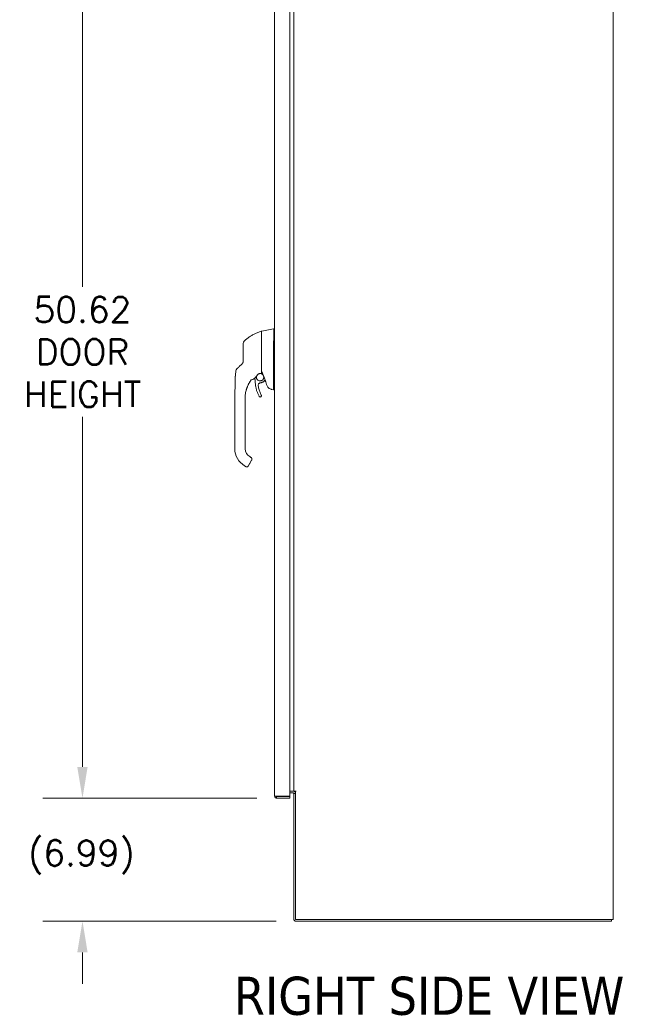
# Model space of a CAD drawing. Header units: inches. Extents: x 2 to 304, y 7 to 191.
# Tile 34 of 53: x 221 to 256, y 77 to 132. Entities that reach past the tile are written whole.
import ezdxf

# ---------------------------------------------------------------- set-up
doc = ezdxf.new("R2010")
doc.units = ezdxf.units.IN
doc.header["$LTSCALE"] = 18
doc.header["$MEASUREMENT"] = 0
for name, color, linetype, lineweight in [('Dimension (ANSI)', 7, 'Continuous', 5), ('Symbol (ANSI)', 7, 'Continuous', 5), ('Visible (ANSI)', 7, 'Continuous', 5)]:
    doc.layers.add(name, color=color, linetype=linetype, lineweight=lineweight)
doc.styles.add('ROMANS', font='romans.shx')
doc.styles.add('Text Style168', font='tahoma.ttf')
doc.dimstyles.new('Default (ANSI)', dxfattribs={"dimscale": 18, "dimtxt": 0.08, "dimasz": 0.098425, "dimexe": 0.125, "dimexo": 0.0625, "dimgap": 0.031496, "dimtad": 0, "dimtih": 1, "dimtoh": 1, "dimrnd": 1e-08, "dimzin": 0, "dimdsep": 46, "dimtxsty": 'ROMANS', "dimcen": 0.09, "dimdle": 0.393701, "dimclrd": 256, "dimclre": 256, "dimclrt": 256, "dimadec": 0, "dimazin": 0, "dimtfac": 1.25, "dimtofl": 0, "dimtmove": 0, "dimatfit": 3, "dimfxl": 0, "dimtolj": 1, "dimtzin": 0, "dimlwd": -1, "dimlwe": -1, "dimarcsym": 0})

# ---------------------------------------------------------------- blocks, each defined once
blk = doc.blocks.new('*D14')
at = {"layer": 'Defpoints', "color": 0}
for p in [(235.728, 138.877), (224.712, 88.252), (235.728, 88.252)]:
    blk.add_point(p, dxfattribs=at)
at = {"layer": 'Dimension (ANSI)'}
for p, q in [((234.603, 138.877), (222.462, 138.877)), ((224.712, 137.105), (224.712, 117.251)), ((224.712, 90.023), (224.712, 109.877)), ((234.603, 88.252), (222.462, 88.252))]:
    blk.add_line(p, q, dxfattribs=at)
for points in [[(224.417, 137.105), (225.007, 137.105), (224.712, 138.877)], [(224.417, 90.023), (225.007, 90.023), (224.712, 88.252)]]:
    blk.add_solid(points, dxfattribs=at)
at = {"layer": 'Dimension (ANSI)', "insert": (224.712, 113.564), "char_height": 1.44, "attachment_point": 5, "style": 'ROMANS'}
blk.add_mtext('\\A1;50.62\\PDOOR\\PHEIGHT', dxfattribs=at)
blk = doc.blocks.new('*D15')
at = {"layer": 'Defpoints', "color": 0}
for p in [(235.728, 88.252), (224.712, 81.265), (236.83, 81.265)]:
    blk.add_point(p, dxfattribs=at)
at = {"layer": 'Dimension (ANSI)'}
for p, q in [((224.712, 90.023), (224.712, 91.795)), ((234.603, 88.252), (222.462, 88.252)), ((235.705, 81.265), (222.462, 81.265)), ((224.712, 79.493), (224.712, 77.722))]:
    blk.add_line(p, q, dxfattribs=at)
for points in [[(224.417, 90.023), (225.007, 90.023), (224.712, 88.252)], [(224.417, 79.493), (225.007, 79.493), (224.712, 81.265)]]:
    blk.add_solid(points, dxfattribs=at)
at = {"layer": 'Dimension (ANSI)', "insert": (221.626, 85.855), "char_height": 1.44, "attachment_point": 1, "style": 'ROMANS'}
blk.add_mtext('\\A1;(6.99)', dxfattribs=at)

msp = doc.modelspace()

# ---------------------------------------------------------------- linework, layer by layer
at = {"layer": 'Visible (ANSI)'}
for p, q in [((254.8298, 141.2963), (254.8298, 81.3587)), ((235.603, 88.3766), (235.603, 138.7517)), ((236.478, 138.7719), (236.478, 88.3564)), ((236.7048, 88.64), (236.7048, 138.015)), ((234.8746, 114.7315), (234.8746, 114.3525)), ((234.8909, 114.7509), (235.5583, 114.8686)), ((235.5586, 114.8686), (235.5583, 114.8686)), ((235.603, 114.8686), (235.5586, 114.8686)), ((235.5583, 113.1066), (235.5583, 114.1707)), ((235.5583, 111.4717), (235.5583, 112.8761)), ((234.4713, 112.2221), (234.4713, 112.2221)), ((235.0731, 111.9769), (235.0316, 111.9274)), ((235.4452, 111.4397), (235.5583, 111.4198)), ((235.5583, 111.4198), (235.5594, 111.4198)), ((235.603, 111.4198), (235.5594, 111.4198)), ((233.3541, 110.0343), (233.3541, 110.9604)), ((233.9446, 110.9004), (233.9446, 110.9604)), ((233.9446, 110.2902), (233.9446, 110.9004)), ((234.8664, 111.0785), (234.8664, 111.0788)), ((233.9446, 110.1918), (233.9446, 110.2902)), ((233.9446, 110.0343), (233.9446, 110.1918)), ((233.3541, 110.0343), (233.3541, 108.0658)), ((233.9446, 109.5815), (233.9446, 110.0343)), ((233.9446, 109.5815), (233.9446, 109.4831)), ((233.9446, 108.8729), (233.9446, 109.4831)), ((233.9446, 108.8729), (233.9446, 108.7745)), ((233.9446, 108.1642), (233.9446, 108.7745)), ((233.3541, 108.0658), (233.3541, 108.0651)), ((233.9446, 108.1642), (233.9446, 108.0658)), ((234.312, 107.4211), (234.1348, 107.1142)), ((234.2005, 107.6226), (234.2688, 107.5832)), ((234.2031, 107.2333), (234.312, 107.4218)), ((234.312, 107.4215), (234.2031, 107.2329)), ((233.9053, 107.1104), (234.0075, 107.0514)), ((236.478, 88.3564), (235.7279, 88.3564)), ((235.7279, 88.3453), (236.478, 88.3453)), ((235.7279, 88.3453), (235.7279, 88.2516)), ((236.478, 88.64), (236.6735, 88.64)), ((236.6735, 88.5463), (236.478, 88.5463)), ((236.478, 88.3453), (236.478, 88.2516)), ((236.6735, 88.64), (236.7048, 88.64)), ((236.7048, 88.64), (236.8297, 88.64)), ((236.7985, 88.515), (236.7048, 88.515)), ((236.7048, 88.515), (236.7048, 81.3899)), ((236.8299, 88.6398), (236.7985, 88.6398)), ((236.7985, 81.3587), (236.7985, 88.6398)), ((236.8297, 88.64), (236.8299, 88.64)), ((236.8299, 88.64), (236.8299, 88.6398)), ((235.7279, 88.2516), (236.478, 88.2516)), ((254.7048, 81.3587), (236.7985, 81.3587)), ((254.7361, 81.265), (236.8297, 81.265)), ((254.7048, 81.3587), (254.8298, 81.3587)), ((254.7361, 81.265), (254.7361, 81.3587))]:
    msp.add_line(p, q, dxfattribs=at)
for centre, radius, start, end in [((234.8628, 114.7258), 0.0118, 0.00002, 106.9268), ((234.8943, 114.7315), 0.0197, 100, 180), ((234.0282, 114.0355), 0.1969, 134.52722, 180.00003), ((235.6873, 114.1707), 0.129, 176.48985, 179.98963), ((234.6727, 112.2848), 0.0201, 112.54381, 156.33164), ((234.3008, 111.9633), 0.0201, 105.36016, 142.95038), ((234.3008, 111.963), 0.0201, 105.36021, 142.95036), ((234.1495, 112.5139), 0.5512, 285.36021, 306.92441), ((234.1495, 112.5139), 0.5512, 323.19179, 334.97623), ((220.3134, 106.4774), 15.748, 19.17141, 20.25566), ((234.0469, 107.1196), 0.0787, 239.99998, 329.99998), ((236.6735, 88.515), 0.1249, 0, 90), ((236.6735, 88.515), 0.0313, 0, 90), ((236.8297, 81.3899), 0.125, 180, 270)]:
    msp.add_arc(centre, radius, start, end, dxfattribs=at)
for centre, major_axis, ratio, start_param, end_param in [((233.9056, 112.747), (-0.1356, 0.1427), 0.3041562, 6.2822147, 6.2831866), ((233.5659, 113.0716), (0.2377, -0.1397), 0.8326746, 6.0490345, 6.0847474), ((233.6125, 112.4683), (0.0204, 0.1958), 0.9999977, 0.8633614, 1.5707963), ((233.7643, 112.6127), (-0.1356, 0.1427), 0.2522649, 6.2822312, 6.2831848), ((234.1495, 112.5142), (0.5048, -0.2213), 0.9999995, 5.3935649, 6.2831853), ((234.7369, 111.2288), (0.7994, 0), 0.9969807, 2.3854384, 2.3862709), ((234.2504, 111.9256), (0.0287, 0.0409), 0.028853, 1.595289, 1.6712494), ((234.2504, 111.9252), (0.0286, 0.0409), 0.0300959, 1.593502, 1.669469), ((235.6296, 110.9602), (1.6845, 0.0372), 0.9999992, 2.4729003, 2.509576), ((235.6296, 110.9599), (-1.6839, 0.0578), 0.9999992, 5.6708413, 5.7075178), ((234.7291, 112.5629), (-0.4443, -0.5878), 0.0007664, 6.2821465, 6.3142062), ((234.3011, 111.9633), (-0.016, 0.0121), 0.9995311, 6.2594427, 6.2831853), ((234.1495, 112.5139), (-0.4406, -0.3311), 0.9999998, 1.1944286, 1.5707963), ((234.1495, 112.5139), (0.4994, -0.2331), 0.9999995, 6.0775114, 6.2831853), ((236.0118, 111.4198), (-0.4534, 0.0534), 0.1629425, 0.0191733, 0.0880014), ((234.4564, 108.0651), (-1.1024, 0), 0.9999992, 0, 1.0471976), ((234.4564, 108.0658), (-0.5118, 0), 0.9999992, 0, 1.0471976), ((234.0666, 107.1536), (0.0682, -0.0394), 0.0010512, 6.2831631, 6.2837999)]:
    msp.add_ellipse(centre, major_axis=major_axis, ratio=ratio, start_param=start_param, end_param=end_param, dxfattribs=at)
for points, knots in [([(233.8901, 114.1759), (233.93, 114.2151), (233.9726, 114.2536), (234.0176, 114.2911), (234.0627, 114.3286), (234.1102, 114.365), (234.1604, 114.4002), (234.2106, 114.4354), (234.2634, 114.4693), (234.3186, 114.5017), (234.3738, 114.5341), (234.4316, 114.5649), (234.4892, 114.5927), (234.5468, 114.6206), (234.6043, 114.6457), (234.6655, 114.6697), (234.7267, 114.6938), (234.7918, 114.7165), (234.8594, 114.7371)], [0, 0, 0, 0, 0.1666667, 0.1666667, 0.1666667, 0.3333333, 0.3333333, 0.3333333, 0.5, 0.5, 0.5, 0.6666667, 0.6666667, 0.6666667, 0.8333333, 0.8333333, 0.8333333, 1, 1, 1, 1]), ([(235.5586, 114.1786), (235.5614, 114.2252), (235.5635, 114.2722), (235.5672, 114.3733), (235.5685, 114.4269), (235.5708, 114.5482), (235.5714, 114.6126), (235.5714, 114.7231), (235.5708, 114.7683), (235.5685, 114.8259), (235.5672, 114.8437), (235.5635, 114.8641), (235.5614, 114.8686), (235.5586, 114.8686)], [-2.7442933, -2.7442933, -2.7442933, -2.7442933, -2.3887586, -2.3887586, -1.963257, -1.963257, -1.3723693, -1.3723693, -0.7818527, -0.7818527, -0.3539618, -0.3539618, 0, 0, 0, 0]), ([(233.8313, 114.0355), (233.8313, 114.0355), (233.8313, 114.0353), (233.8313, 114.0346), (233.8313, 114.034), (233.8313, 114.033), (233.8313, 114.0314), (233.8313, 114.0299), (233.8313, 114.0279), (233.8313, 114.0253), (233.8313, 114.0226), (233.8313, 114.0193), (233.8313, 114.0153), (233.8313, 114.0113), (233.8313, 114.0065), (233.8313, 114.0007), (233.8313, 113.9949), (233.8313, 113.9882), (233.8313, 113.9803), (233.8313, 113.9724), (233.8313, 113.9633), (233.8313, 113.9529), (233.8313, 113.9425), (233.8313, 113.9307), (233.8313, 113.9173), (233.8313, 113.9039), (233.8313, 113.8889), (233.8313, 113.8719), (233.8313, 113.8548), (233.8313, 113.8358), (233.8313, 113.8164), (233.8313, 113.797), (233.8313, 113.7773), (233.8313, 113.7582), (233.8313, 113.7391), (233.8313, 113.7206), (233.8313, 113.7027), (233.8313, 113.6848), (233.8313, 113.6675), (233.8313, 113.6509), (233.8313, 113.6343), (233.8313, 113.6185), (233.8313, 113.6033), (233.8313, 113.5881), (233.8313, 113.5737), (233.8313, 113.5599), (233.8313, 113.5462), (233.8313, 113.5331), (233.8313, 113.5206), (233.8313, 113.5081), (233.8313, 113.4962), (233.8313, 113.4848), (233.8313, 113.4734), (233.8313, 113.4625), (233.8313, 113.4522), (233.8313, 113.4418), (233.8313, 113.4318), (233.8313, 113.4224)], [0, 0, 0, 0, 0.0526316, 0.0526316, 0.0526316, 0.1052632, 0.1052632, 0.1052632, 0.1578947, 0.1578947, 0.1578947, 0.2105263, 0.2105263, 0.2105263, 0.2631579, 0.2631579, 0.2631579, 0.3157895, 0.3157895, 0.3157895, 0.3684211, 0.3684211, 0.3684211, 0.4210526, 0.4210526, 0.4210526, 0.4736842, 0.4736842, 0.4736842, 0.5263158, 0.5263158, 0.5263158, 0.5789474, 0.5789474, 0.5789474, 0.6315789, 0.6315789, 0.6315789, 0.6842105, 0.6842105, 0.6842105, 0.7368421, 0.7368421, 0.7368421, 0.7894737, 0.7894737, 0.7894737, 0.8421053, 0.8421053, 0.8421053, 0.8947368, 0.8947368, 0.8947368, 0.9473684, 0.9473684, 0.9473684, 1, 1, 1, 1]), ([(234.8746, 114.0266), (234.8746, 114.0344), (234.8746, 114.0426), (234.8746, 114.0513), (234.8746, 114.0599), (234.8746, 114.0689), (234.8746, 114.0784), (234.8746, 114.0879), (234.8746, 114.0978), (234.8746, 114.1082), (234.8746, 114.1186), (234.8746, 114.1295), (234.8746, 114.1408), (234.8746, 114.1521), (234.8746, 114.1639), (234.8746, 114.1762), (234.8746, 114.1885), (234.8746, 114.2013), (234.8746, 114.2146), (234.8746, 114.228), (234.8746, 114.2419), (234.8746, 114.2563), (234.8746, 114.2707), (234.8746, 114.2856), (234.8746, 114.3009), (234.8746, 114.3123), (234.8746, 114.3239), (234.8746, 114.3358)], [0, 0, 0, 0, 0.02702703, 0.02702703, 0.02702703, 0.05405405, 0.05405405, 0.05405405, 0.08108108, 0.08108108, 0.08108108, 0.10810811, 0.10810811, 0.10810811, 0.13513514, 0.13513514, 0.13513514, 0.16216216, 0.16216216, 0.16216216, 0.18918919, 0.18918919, 0.18918919, 0.21621622, 0.21621622, 0.21621622, 0.2362244, 0.2362244, 0.2362244, 0.2362244]), ([(234.8746, 113.1229), (234.8746, 113.1974), (234.8746, 113.2713), (234.8746, 113.3422), (234.8746, 113.4131), (234.8746, 113.481), (234.8746, 113.5531), (234.8746, 113.6252), (234.8746, 113.7013), (234.8746, 113.7804), (234.8746, 113.8594), (234.8746, 113.9414), (234.8746, 114.0266)], [0, 0, 0, 0, 0.25, 0.25, 0.25, 0.5, 0.5, 0.5, 0.75, 0.75, 0.75, 1, 1, 1, 1]), ([(233.8313, 113.4224), (233.8313, 113.3766), (233.8313, 113.3317), (233.8313, 113.2875), (233.8313, 113.2433), (233.8313, 113.2), (233.8313, 113.1575), (233.8313, 113.115), (233.8313, 113.0734), (233.8313, 113.0326)], [0.00000001, 0.00000001, 0.00000001, 0.00000001, 0.33333333, 0.33333333, 0.33333333, 0.66666667, 0.66666667, 0.66666667, 1, 1, 1, 1]), ([(233.8313, 113.0326), (233.8313, 113.024), (233.8308, 113.0159), (233.8298, 113.0083), (233.8289, 113.0007), (233.8276, 112.9937), (233.826, 112.9871), (233.8245, 112.9806), (233.8227, 112.9745), (233.8208, 112.9688), (233.8188, 112.9632), (233.8168, 112.958), (233.8146, 112.9532), (233.8125, 112.9484), (233.8104, 112.944), (233.8082, 112.9399), (233.806, 112.9357), (233.8038, 112.932), (233.8016, 112.9284), (233.7994, 112.9249), (233.7972, 112.9217), (233.795, 112.9186), (233.7929, 112.9156), (233.7907, 112.9127), (233.7886, 112.9101), (233.7865, 112.9074), (233.7844, 112.9049), (233.7823, 112.9025), (233.7802, 112.9001), (233.7781, 112.8978), (233.7759, 112.8956)], [0.00000004, 0.00000004, 0.00000004, 0.00000004, 0.1, 0.1, 0.1, 0.2, 0.2, 0.2, 0.3, 0.3, 0.3, 0.4, 0.4, 0.4, 0.5, 0.5, 0.5, 0.6, 0.6, 0.6, 0.7, 0.7, 0.7, 0.8, 0.8, 0.8, 0.9, 0.9, 0.9, 1, 1, 1, 1]), ([(234.8746, 112.3652), (234.8746, 112.3652), (234.8746, 112.3652), (234.8746, 112.3653), (234.8746, 112.3653), (234.8746, 112.3653), (234.8746, 112.3654), (234.8746, 112.3654), (234.8746, 112.3654), (234.8746, 112.3655), (234.8746, 112.3656), (234.8746, 112.3656), (234.8746, 112.3657), (234.8746, 112.3658), (234.8746, 112.3659), (234.8746, 112.366), (234.8746, 112.3661), (234.8746, 112.3663), (234.8746, 112.3664), (234.8746, 112.3665), (234.8746, 112.3667), (234.8746, 112.3669), (234.8746, 112.3671), (234.8746, 112.3673), (234.8746, 112.3675), (234.8746, 112.3677), (234.8746, 112.368), (234.8746, 112.3682), (234.8746, 112.3685), (234.8746, 112.3688), (234.8746, 112.3692), (234.8746, 112.3695), (234.8746, 112.3699), (234.8746, 112.3703), (234.8746, 112.3707), (234.8746, 112.3712), (234.8746, 112.3717), (234.8746, 112.3722), (234.8746, 112.3728), (234.8746, 112.3734), (234.8746, 112.3741), (234.8746, 112.3748), (234.8746, 112.3755), (234.8746, 112.3763), (234.8746, 112.3771), (234.8746, 112.3781), (234.8746, 112.379), (234.8746, 112.3801), (234.8746, 112.3813), (234.8746, 112.3824), (234.8746, 112.3837), (234.8746, 112.385), (234.8746, 112.3864), (234.8746, 112.3877), (234.8746, 112.3891), (234.8746, 112.3904), (234.8746, 112.3918), (234.8746, 112.3932), (234.8746, 112.3946), (234.8746, 112.396), (234.8746, 112.3975), (234.8746, 112.399), (234.8746, 112.4005), (234.8746, 112.4021), (234.8746, 112.4038), (234.8746, 112.4055), (234.8746, 112.4074), (234.8746, 112.4092), (234.8746, 112.4113), (234.8746, 112.4135), (234.8746, 112.4157), (234.8746, 112.4181), (234.8746, 112.4208), (234.8746, 112.4235), (234.8746, 112.4264), (234.8746, 112.4296), (234.8746, 112.4329), (234.8746, 112.4364), (234.8746, 112.4403), (234.8746, 112.4442), (234.8746, 112.4485), (234.8746, 112.4532), (234.8746, 112.458), (234.8746, 112.4632), (234.8746, 112.4688), (234.8746, 112.4744), (234.8746, 112.4804), (234.8746, 112.4863), (234.8746, 112.4923), (234.8746, 112.4982), (234.8746, 112.5043), (234.8746, 112.5103), (234.8746, 112.5164), (234.8746, 112.5226), (234.8746, 112.5288), (234.8746, 112.535), (234.8746, 112.5414), (234.8746, 112.5478), (234.8746, 112.5544), (234.8746, 112.5612), (234.8746, 112.5679), (234.8746, 112.5749), (234.8746, 112.5823), (234.8746, 112.5897), (234.8746, 112.5975), (234.8746, 112.6058), (234.8746, 112.6142), (234.8746, 112.6231), (234.8746, 112.6328), (234.8746, 112.6426), (234.8746, 112.6531), (234.8746, 112.6642), (234.8746, 112.6752), (234.8746, 112.6867), (234.8746, 112.6983), (234.8746, 112.7098), (234.8746, 112.7213), (234.8746, 112.733), (234.8746, 112.7447), (234.8746, 112.7565), (234.8746, 112.7683), (234.8746, 112.7801), (234.8746, 112.7919), (234.8746, 112.8037), (234.8746, 112.8155), (234.8746, 112.8273), (234.8746, 112.839), (234.8746, 112.8507), (234.8746, 112.8624), (234.8746, 112.8739), (234.8746, 112.8855), (234.8746, 112.897), (234.8746, 112.9078), (234.8746, 112.9187), (234.8746, 112.9289), (234.8746, 112.9388), (234.8746, 112.9487), (234.8746, 112.9584), (234.8746, 112.9681), (234.8746, 112.9779), (234.8746, 112.9879), (234.8746, 112.998), (234.8746, 113.0081), (234.8746, 113.0183), (234.8746, 113.0286), (234.8746, 113.0389), (234.8746, 113.0493), (234.8746, 113.06), (234.8746, 113.0707), (234.8746, 113.0817), (234.8746, 113.0922), (234.8746, 113.1028), (234.8746, 113.113), (234.8746, 113.1229)], [0, 0, 0, 0, 0.0196078, 0.0196078, 0.0196078, 0.0392157, 0.0392157, 0.0392157, 0.0588235, 0.0588235, 0.0588235, 0.0784314, 0.0784314, 0.0784314, 0.0980392, 0.0980392, 0.0980392, 0.1176471, 0.1176471, 0.1176471, 0.1372549, 0.1372549, 0.1372549, 0.1568627, 0.1568627, 0.1568627, 0.1764706, 0.1764706, 0.1764706, 0.1960784, 0.1960784, 0.1960784, 0.2156863, 0.2156863, 0.2156863, 0.2352941, 0.2352941, 0.2352941, 0.254902, 0.254902, 0.254902, 0.2745098, 0.2745098, 0.2745098, 0.2941176, 0.2941176, 0.2941176, 0.3137255, 0.3137255, 0.3137255, 0.3333333, 0.3333333, 0.3333333, 0.3529412, 0.3529412, 0.3529412, 0.372549, 0.372549, 0.372549, 0.3921569, 0.3921569, 0.3921569, 0.4117647, 0.4117647, 0.4117647, 0.4313725, 0.4313725, 0.4313725, 0.4509804, 0.4509804, 0.4509804, 0.4705882, 0.4705882, 0.4705882, 0.4901961, 0.4901961, 0.4901961, 0.5098039, 0.5098039, 0.5098039, 0.5294118, 0.5294118, 0.5294118, 0.5490196, 0.5490196, 0.5490196, 0.5686275, 0.5686275, 0.5686275, 0.5882353, 0.5882353, 0.5882353, 0.6078431, 0.6078431, 0.6078431, 0.627451, 0.627451, 0.627451, 0.6470588, 0.6470588, 0.6470588, 0.6666667, 0.6666667, 0.6666667, 0.6862745, 0.6862745, 0.6862745, 0.7058824, 0.7058824, 0.7058824, 0.7254902, 0.7254902, 0.7254902, 0.745098, 0.745098, 0.745098, 0.7647059, 0.7647059, 0.7647059, 0.7843137, 0.7843137, 0.7843137, 0.8039216, 0.8039216, 0.8039216, 0.8235294, 0.8235294, 0.8235294, 0.8431373, 0.8431373, 0.8431373, 0.8627451, 0.8627451, 0.8627451, 0.8823529, 0.8823529, 0.8823529, 0.9019608, 0.9019608, 0.9019608, 0.9215686, 0.9215686, 0.9215686, 0.9411765, 0.9411765, 0.9411765, 0.9607843, 0.9607843, 0.9607843, 0.9803922, 0.9803922, 0.9803922, 1, 1, 1, 1]), ([(234.8754, 113.0332), (234.8751, 113.0321), (234.8749, 113.0301), (234.8747, 113.0255), (234.8746, 113.023), (234.8746, 113.0206)], [0.000001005, 0.000001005, 0.000001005, 0.000001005, 0.012726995, 0.012726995, 0.024599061, 0.024599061, 0.024599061, 0.024599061]), ([(234.8754, 113.0332), (234.8758, 113.0347), (234.8765, 113.036), (234.8783, 113.0385), (234.8793, 113.0396), (234.8819, 113.0416), (234.8833, 113.0426), (234.8864, 113.0443), (234.888, 113.0452), (234.8901, 113.0462), (234.8905, 113.0464), (234.8909, 113.0466)], [0.000000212, 0.000000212, 0.000000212, 0.000000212, 0.017907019, 0.017907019, 0.034648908, 0.034648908, 0.050764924, 0.050764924, 0.065656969, 0.065656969, 0.069055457, 0.069055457, 0.069055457, 0.069055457]), ([(235.5583, 112.8774), (235.5588, 112.9139), (235.559, 112.9514), (235.559, 113.0279), (235.5588, 113.0666), (235.5583, 113.1053)], [-0.58964336, -0.58964336, -0.58964336, -0.58964336, -0.29484392, -0.29484392, 0, 0, 0, 0]), ([(233.378, 111.9816), (233.3789, 112.0386), (233.3818, 112.0966), (233.3857, 112.1545), (233.3897, 112.2123), (233.3948, 112.27), (233.4002, 112.326), (233.4056, 112.382), (233.4113, 112.4363), (233.4167, 112.4885)], [0, 0, 0, 0, 0.3333333, 0.3333333, 0.3333333, 0.6666667, 0.6666667, 0.6666667, 1, 1, 1, 1]), ([(233.3794, 112.0344), (233.3815, 112.094), (233.3854, 112.1544), (233.3966, 112.2934), (233.4046, 112.3724), (233.4141, 112.4636), (233.4154, 112.4759), (233.4166, 112.4882)], [1.8332373, 1.8332373, 1.8332373, 1.8332373, 2.2912959, 2.2912959, 2.896128, 2.896128, 2.9901745, 2.9901745, 2.9901745, 2.9901745]), ([(233.6287, 112.7554), (233.6229, 112.7499), (233.6167, 112.744), (233.6098, 112.7375), (233.6029, 112.7309), (233.5954, 112.7237), (233.5879, 112.7166), (233.5805, 112.7096), (233.5732, 112.7026), (233.5664, 112.6961), (233.5596, 112.6897), (233.5533, 112.6837), (233.5476, 112.6783), (233.5418, 112.6728), (233.5366, 112.6678), (233.5317, 112.6632), (233.5269, 112.6586), (233.5225, 112.6545), (233.5186, 112.6507), (233.5146, 112.6469), (233.5109, 112.6434), (233.5077, 112.6403), (233.5044, 112.6372), (233.5015, 112.6344), (233.4989, 112.6319), (233.4963, 112.6295), (233.494, 112.6273), (233.492, 112.6253), (233.4899, 112.6234), (233.4882, 112.6217), (233.4867, 112.6203), (233.4851, 112.6188), (233.4838, 112.6176), (233.4827, 112.6166), (233.4816, 112.6155), (233.4807, 112.6146), (233.48, 112.6139), (233.4792, 112.6132), (233.4786, 112.6126), (233.4782, 112.6122), (233.4777, 112.6118), (233.4774, 112.6115), (233.4772, 112.6113), (233.477, 112.6111), (233.4769, 112.611), (233.4769, 112.611)], [0.00013189, 0.00013189, 0.00013189, 0.00013189, 0.06666667, 0.06666667, 0.06666667, 0.13333333, 0.13333333, 0.13333333, 0.2, 0.2, 0.2, 0.26666667, 0.26666667, 0.26666667, 0.33333333, 0.33333333, 0.33333333, 0.4, 0.4, 0.4, 0.46666667, 0.46666667, 0.46666667, 0.53333333, 0.53333333, 0.53333333, 0.6, 0.6, 0.6, 0.66666667, 0.66666667, 0.66666667, 0.73333333, 0.73333333, 0.73333333, 0.8, 0.8, 0.8, 0.86666667, 0.86666667, 0.86666667, 0.93333333, 0.93333333, 0.93333333, 1, 1, 1, 1]), ([(234.7083, 112.3197), (234.6918, 112.3126), (234.6763, 112.3033), (234.6575, 112.2884), (234.653, 112.2846), (234.6487, 112.2805)], [7.91439794, 7.91439794, 7.91439794, 7.91439794, 8.17469604, 8.17469604, 8.26113644, 8.26113644, 8.26113644, 8.26113644]), ([(234.665, 112.3034), (234.6958, 112.3161), (234.7274, 112.3267), (234.792, 112.3433), (234.8249, 112.3492), (234.858, 112.3528)], [0.00000129, 0.00000129, 0.00000129, 0.00000129, 0.25366569, 0.25366569, 0.50727348, 0.50727348, 0.50727348, 0.50727348]), ([(234.7043, 112.3179), (234.7204, 112.3235), (234.7367, 112.3285), (234.7532, 112.3329), (234.7547, 112.3333), (234.7563, 112.3337), (234.7578, 112.3341)], [0.25945912, 0.25945912, 0.25945912, 0.25945912, 0.5, 0.5, 0.5, 0.52267836, 0.52267836, 0.52267836, 0.52267836]), ([(234.9971, 112.1303), (234.9971, 112.1522), (234.9936, 112.1742), (234.9797, 112.216), (234.9694, 112.2358), (234.9431, 112.2712), (234.927, 112.2867), (234.8909, 112.312), (234.8708, 112.3217), (234.8286, 112.3344), (234.8064, 112.3373), (234.7741, 112.3363), (234.7639, 112.3353), (234.7538, 112.3334)], [5.935909, 5.935909, 5.935909, 5.935909, 6.2546961, 6.2546961, 6.5746962, 6.5746962, 6.8946962, 6.8946962, 7.2146962, 7.2146962, 7.5346961, 7.5346961, 7.6838041, 7.6838041, 7.6838041, 7.6838041]), ([(234.858, 112.3528), (234.859, 112.3529), (234.86, 112.353), (234.862, 112.3533), (234.863, 112.3534), (234.864, 112.3535)], [0.000000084, 0.000000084, 0.000000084, 0.000000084, 0.007755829, 0.007755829, 0.015527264, 0.015527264, 0.015527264, 0.015527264]), ([(234.8746, 112.3652), (234.8746, 112.3638), (234.8744, 112.3624), (234.8734, 112.3596), (234.8726, 112.3584), (234.8705, 112.3561), (234.8693, 112.3552), (234.8667, 112.354), (234.8654, 112.3536), (234.864, 112.3535)], [-0.044191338, -0.044191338, -0.044191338, -0.044191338, -0.033343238, -0.033343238, -0.02186875, -0.02186875, -0.010194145, -0.010194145, 0, 0, 0, 0]), ([(233.3541, 110.9713), (233.3541, 110.9713), (233.3541, 110.9713), (233.3541, 110.9714), (233.3541, 110.9714), (233.3541, 110.9716), (233.3541, 110.9717), (233.3541, 110.9727), (233.3541, 110.9734), (233.3541, 110.9754), (233.3541, 110.9766), (233.3541, 110.9809), (233.3541, 110.9844), (233.3542, 110.9957), (233.3543, 111.0046), (233.3544, 111.0215), (233.3545, 111.0295), (233.3548, 111.051), (233.355, 111.0653), (233.3561, 111.1219), (233.3573, 111.1656), (233.3624, 111.3321), (233.367, 111.4552), (233.3724, 111.6611), (233.374, 111.7436), (233.3759, 111.8536), (233.3763, 111.8811), (233.3769, 111.9177), (233.3771, 111.9269), (233.3774, 111.9452), (233.3775, 111.9545), (233.3777, 111.9652), (233.3777, 111.9673), (233.3778, 111.9709), (233.3778, 111.9725), (233.3779, 111.9748), (233.3779, 111.9757), (233.3779, 111.9775), (233.3779, 111.9781), (233.3779, 111.9799), (233.378, 111.9803), (233.378, 111.9806)], [0, 0, 0, 0, 0.0000667, 0.0000667, 0.0005999, 0.0005999, 0.004866, 0.004866, 0.0225498, 0.0225498, 0.0461364, 0.0461364, 0.0995104, 0.0995104, 0.1937483, 0.1937483, 0.2636238, 0.2636238, 0.3745648, 0.3745648, 0.7021582, 0.7021582, 1.6458782, 1.6458782, 2.2750288, 2.2750288, 2.4847253, 2.4847253, 2.5546383, 2.5546383, 2.6241522, 2.6241522, 2.6414414, 2.6414414, 2.658826, 2.658826, 2.6759924, 2.6759924, 2.7080632, 2.7080632, 2.7934222, 2.7934222, 2.7934222, 2.7934222]), ([(234.0951, 111.6555), (234.1084, 111.6848), (234.123, 111.7148), (234.1391, 111.7454), (234.1552, 111.7759), (234.1728, 111.8071), (234.1921, 111.8386), (234.2114, 111.8701), (234.2323, 111.902), (234.2548, 111.9338), (234.265, 111.9483), (234.2756, 111.9627), (234.2865, 111.9771)], [0, 0, 0, 0, 0.25, 0.25, 0.25, 0.5, 0.5, 0.5, 0.75, 0.75, 0.75, 0.86302748, 0.86302748, 0.86302748, 0.86302748]), ([(234.0951, 111.6563), (234.1061, 111.6805), (234.1171, 111.7032), (234.1377, 111.7438), (234.1474, 111.7617), (234.1553, 111.776)], [-0.46122602, -0.46122602, -0.46122602, -0.46122602, -0.23167755, -0.23167755, -0.00000094, -0.00000094, -0.00000094, -0.00000094]), ([(234.1553, 111.7757), (234.1474, 111.7613), (234.1377, 111.7433), (234.117, 111.7026), (234.1061, 111.6799), (234.0951, 111.6557)], [-0.46247686, -0.46247686, -0.46247686, -0.46247686, -0.22996541, -0.22996541, 0, 0, 0, 0]), ([(234.1553, 111.776), (234.1692, 111.8012), (234.1838, 111.8259), (234.2141, 111.8747), (234.2299, 111.8987), (234.2463, 111.9223)], [-0.43887201, -0.43887201, -0.43887201, -0.43887201, -0.21943736, -0.21943736, -0.00000099, -0.00000099, -0.00000099, -0.00000099]), ([(234.2463, 111.922), (234.2299, 111.8984), (234.2141, 111.8744), (234.1838, 111.8256), (234.1692, 111.8008), (234.1553, 111.7757)], [-0.43887511, -0.43887511, -0.43887511, -0.43887511, -0.21943725, -0.21943725, -0.00000109, -0.00000109, -0.00000109, -0.00000109]), ([(234.4806, 112.0735), (234.4807, 112.0727), (234.4809, 112.072), (234.4824, 112.0637), (234.4841, 112.0563), (234.4881, 112.0416), (234.4903, 112.0343), (234.4953, 112.0199), (234.498, 112.0128), (234.501, 112.0058)], [2.97355734, 2.97355734, 2.97355734, 2.97355734, 2.98096633, 2.98096633, 3.05350035, 3.05350035, 3.12603437, 3.12603437, 3.19856838, 3.19856838, 3.19856838, 3.19856838]), ([(234.501, 112.0058), (234.5031, 112.0009), (234.505, 111.9959), (234.5084, 111.9858), (234.5099, 111.9807), (234.5125, 111.9704), (234.5135, 111.9652), (234.5153, 111.9547), (234.5159, 111.9494), (234.5168, 111.9388), (234.517, 111.9335), (234.517, 111.9282)], [6.22620958, 6.22620958, 6.22620958, 6.22620958, 6.30729363, 6.30729363, 6.38837768, 6.38837768, 6.46946173, 6.46946173, 6.55054578, 6.55054578, 6.63162983, 6.63162983, 6.63162983, 6.63162983]), ([(234.517, 111.9282), (234.517, 111.867), (234.5199, 111.8059), (234.5316, 111.6842), (234.5404, 111.6236), (234.5637, 111.5036), (234.5782, 111.4441), (234.6129, 111.3269), (234.6331, 111.2691), (234.6788, 111.1557), (234.7044, 111.1001), (234.7326, 111.0458)], [2.79314814, 2.79314814, 2.79314814, 2.79314814, 2.88900452, 2.88900452, 2.9848609, 2.9848609, 3.08071728, 3.08071728, 3.17657366, 3.17657366, 3.27243005, 3.27243005, 3.27243005, 3.27243005]), ([(234.5909, 112.1841), (234.5909, 112.1839), (234.5908, 112.1837), (234.5861, 112.1662), (234.5838, 112.1482), (234.5837, 112.1303)], [8.81155408, 8.81155408, 8.81155408, 8.81155408, 8.81469604, 8.81469604, 9.07507585, 9.07507585, 9.07507585, 9.07507585]), ([(234.5837, 112.1303), (234.5837, 112.1082), (234.5873, 112.0862), (234.6012, 112.0443), (234.6115, 112.0245), (234.6378, 111.9892), (234.6538, 111.9736), (234.69, 111.9483), (234.7101, 111.9386), (234.7523, 111.9259), (234.7744, 111.923), (234.8185, 111.9243), (234.8404, 111.9285), (234.8819, 111.9436), (234.9014, 111.9545), (234.936, 111.9818), (234.951, 111.9983), (234.9753, 112.0352), (234.9844, 112.0555), (234.9948, 112.0942), (234.9971, 112.1123), (234.9971, 112.1303)], [2.7931034, 2.7931034, 2.7931034, 2.7931034, 3.1131035, 3.1131035, 3.4331035, 3.4331035, 3.7531035, 3.7531035, 4.0731035, 4.0731035, 4.3931035, 4.3931035, 4.7131034, 4.7131034, 5.0331034, 5.0331034, 5.3531034, 5.3531034, 5.6731034, 5.6731034, 5.9346961, 5.9346961, 5.9346961, 5.9346961]), ([(234.8226, 111.8167), (234.8072, 111.8151), (234.7921, 111.8113), (234.7637, 111.7994), (234.7503, 111.7914), (234.7265, 111.7717), (234.7161, 111.7602), (234.699, 111.7345), (234.6924, 111.7204), (234.6835, 111.691), (234.6812, 111.6756), (234.6811, 111.6603)], [1.3244772, 1.3244772, 1.3244772, 1.3244772, 1.6182025, 1.6182025, 1.9119277, 1.9119277, 2.2056529, 2.2056529, 2.4993782, 2.4993782, 2.7915115, 2.7915115, 2.7915115, 2.7915115]), ([(234.8226, 111.8167), (234.8386, 111.8184), (234.8546, 111.8213), (234.8859, 111.8294), (234.9012, 111.8347), (234.9309, 111.8476), (234.9452, 111.8552), (234.9725, 111.8725), (234.9855, 111.8822), (235.0098, 111.9035), (235.0212, 111.9151), (235.0316, 111.9274)], [4.46606988, 4.46606988, 4.46606988, 4.46606988, 4.62005346, 4.62005346, 4.77403703, 4.77403703, 4.92802061, 4.92802061, 5.08200418, 5.08200418, 5.23598776, 5.23598776, 5.23598776, 5.23598776]), ([(235.0875, 111.9295), (235.0868, 111.9315), (235.0863, 111.9337), (235.0862, 111.9372), (235.0864, 111.9387), (235.0866, 111.9401)], [0, 0, 0, 0, 0.016175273, 0.016175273, 0.027170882, 0.027170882, 0.027170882, 0.027170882]), ([(233.9446, 110.9597), (233.9446, 110.9935), (233.9456, 111.0293), (233.9481, 111.0678), (233.9506, 111.1063), (233.9546, 111.1475), (233.9603, 111.1891), (233.9661, 111.2308), (233.9735, 111.2729), (233.9825, 111.3148), (233.9915, 111.3567), (234.0022, 111.3983), (234.0142, 111.4387), (234.0262, 111.4791), (234.0395, 111.5184), (234.0532, 111.5547), (234.0669, 111.591), (234.081, 111.6244), (234.0951, 111.6555)], [0, 0, 0, 0, 0.1666667, 0.1666667, 0.1666667, 0.3333333, 0.3333333, 0.3333333, 0.5, 0.5, 0.5, 0.6666667, 0.6666667, 0.6666667, 0.8333333, 0.8333333, 0.8333333, 1, 1, 1, 1]), ([(233.9448, 110.9831), (233.9451, 111.0101), (233.9462, 111.0385), (233.9481, 111.0685), (233.9506, 111.107), (233.9546, 111.1482), (233.9603, 111.1899), (233.9661, 111.2316), (233.9735, 111.2738), (233.9825, 111.3156), (233.9915, 111.3575), (234.0022, 111.3991), (234.0142, 111.4396), (234.0262, 111.48), (234.0395, 111.5193), (234.0532, 111.5556), (234.0634, 111.5825), (234.0737, 111.6078), (234.0841, 111.6317)], [0.0368186, 0.0368186, 0.0368186, 0.0368186, 0.16666667, 0.16666667, 0.16666667, 0.33333333, 0.33333333, 0.33333333, 0.5, 0.5, 0.5, 0.66666667, 0.66666667, 0.66666667, 0.83333333, 0.83333333, 0.83333333, 0.95671576, 0.95671576, 0.95671576, 0.95671576]), ([(234.0951, 111.6557), (234.0764, 111.6145), (234.0578, 111.5687), (234.0179, 111.456), (233.9982, 111.3866), (233.9751, 111.281), (233.9682, 111.2431), (233.9586, 111.1784), (233.9553, 111.1508), (233.9504, 111.1011), (233.9487, 111.0789), (233.9476, 111.0602)], [-1.702776, -1.702776, -1.702776, -1.702776, -1.3125998, -1.3125998, -0.7804366, -0.7804366, -0.4770835, -0.4770835, -0.2346616, -0.2346616, -0.000001, -0.000001, -0.000001, -0.000001]), ([(233.9476, 111.0606), (233.9487, 111.079), (233.9503, 111.1008), (233.9551, 111.1494), (233.9583, 111.1763), (233.9636, 111.2124), (233.9648, 111.2206), (233.9661, 111.2288)], [-1.70378418, -1.70378418, -1.70378418, -1.70378418, -1.47356445, -1.47356445, -1.23614338, -1.23614338, -1.16811007, -1.16811007, -1.16811007, -1.16811007]), ([(234.0064, 111.4124), (234.0162, 111.4476), (234.0272, 111.4826), (234.0564, 111.5661), (234.0758, 111.6137), (234.0951, 111.6563)], [-0.68155033, -0.68155033, -0.68155033, -0.68155033, -0.4049158, -0.4049158, 0, 0, 0, 0]), ([(234.6811, 111.6603), (234.6811, 111.6586), (234.6812, 111.6568), (234.6813, 111.6533), (234.6814, 111.6515), (234.6816, 111.6481), (234.6818, 111.6463), (234.6821, 111.6428), (234.6823, 111.6411), (234.6828, 111.6376), (234.683, 111.6359), (234.6833, 111.6341)], [2.79310343, 2.79310343, 2.79310343, 2.79310343, 2.8264876, 2.8264876, 2.85987178, 2.85987178, 2.89325596, 2.89325596, 2.92664013, 2.92664013, 2.96002431, 2.96002431, 2.96002431, 2.96002431]), ([(234.6833, 111.6341), (234.6895, 111.5978), (234.6967, 111.5616), (234.7135, 111.4897), (234.723, 111.454), (234.7443, 111.3834), (234.756, 111.3483), (234.7816, 111.2791), (234.7955, 111.2449), (234.8254, 111.1775), (234.8413, 111.1442), (234.8584, 111.1114)], [2.96002431, 2.96002431, 2.96002431, 2.96002431, 3.02250546, 3.02250546, 3.0849866, 3.0849866, 3.14746775, 3.14746775, 3.2099489, 3.2099489, 3.27243005, 3.27243005, 3.27243005, 3.27243005]), ([(235.4308, 111.4423), (235.4209, 111.444), (235.411, 111.4462), (235.3691, 111.4579), (235.3379, 111.4722), (235.2824, 111.5094), (235.2573, 111.5328), (235.2159, 111.5861), (235.1992, 111.6168), (235.188, 111.649)], [0, 0, 0, 0, 0.07682535, 0.07682535, 0.33173996, 0.33173996, 0.58648495, 0.58648495, 0.84595617, 0.84595617, 0.84595617, 0.84595617]), ([(235.4452, 111.4397), (235.4415, 111.4404), (235.4385, 111.4409), (235.4361, 111.4413), (235.4338, 111.4417), (235.4322, 111.442), (235.4314, 111.4422), (235.431, 111.4422), (235.4308, 111.4423), (235.4308, 111.4423)], [0, 0, 0, 0, 0.2, 0.2, 0.2, 0.4, 0.4, 0.4, 0.49938827, 0.49938827, 0.49938827, 0.49938827]), ([(235.5594, 111.4198), (235.5614, 111.4198), (235.5633, 111.4204), (235.566, 111.4246), (235.5666, 111.4281), (235.5666, 111.4373), (235.5659, 111.443), (235.5632, 111.4558), (235.5612, 111.4618), (235.5594, 111.4664)], [-0.15702726, -0.15702726, -0.15702726, -0.15702726, -0.11892712, -0.11892712, -0.07913015, -0.07913015, -0.03979196, -0.03979196, 0, 0, 0, 0]), ([(233.3573, 111.164), (233.3573, 111.164), (233.3573, 111.164), (233.3573, 111.1642), (233.3573, 111.1646), (233.3573, 111.1652)], [0.020775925, 0.020775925, 0.020775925, 0.020775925, 0.025262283, 0.025262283, 0.041980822, 0.041980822, 0.041980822, 0.041980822]), ([(233.9447, 110.9788), (233.9447, 110.9789), (233.9448, 110.9807), (233.9449, 110.9881), (233.945, 110.9937), (233.9453, 111.0087), (233.9456, 111.018), (233.9464, 111.0385), (233.9469, 111.0491), (233.9476, 111.0606)], [-0.45108447, -0.45108447, -0.45108447, -0.45108447, -0.339495, -0.339495, -0.22333611, -0.22333611, -0.10423173, -0.10423173, -0.000001, -0.000001, -0.000001, -0.000001]), ([(233.9476, 111.0602), (233.947, 111.0503), (233.9466, 111.0411), (233.9458, 111.0232), (233.9455, 111.0148), (233.945, 110.998), (233.9449, 110.9907), (233.9448, 110.9811), (233.9447, 110.9788), (233.9447, 110.9788)], [-0.45126623, -0.45126623, -0.45126623, -0.45126623, -0.36176659, -0.36176659, -0.26146773, -0.26146773, -0.12760908, -0.12760908, -0.00013437, -0.00013437, -0.00013437, -0.00013437]), ([(234.7326, 111.0458), (234.7361, 111.0391), (234.7407, 111.033), (234.7515, 111.0224), (234.7578, 111.018), (234.7714, 111.0114), (234.7787, 111.0092), (234.7937, 111.0073), (234.8013, 111.0075), (234.8162, 111.0103), (234.8234, 111.0129), (234.8366, 111.0203), (234.8426, 111.025), (234.8528, 111.0362), (234.857, 111.0426), (234.8632, 111.0564), (234.8652, 111.0638), (234.8662, 111.0737), (234.8664, 111.0761), (234.8664, 111.0785)], [3.27243, 3.27243, 3.27243, 3.27243, 3.59243, 3.59243, 3.91243, 3.91243, 4.2324301, 4.2324301, 4.5524302, 4.5524302, 4.8724303, 4.8724303, 5.1924304, 5.1924304, 5.5124303, 5.5124303, 5.8324303, 5.8324303, 5.9346961, 5.9346961, 5.9346961, 5.9346961]), ([(234.8664, 111.0788), (234.8664, 111.081), (234.8662, 111.0833), (234.8658, 111.0878), (234.8655, 111.09), (234.8646, 111.0945), (234.8641, 111.0967), (234.8628, 111.101), (234.8621, 111.1032), (234.8604, 111.1074), (234.8594, 111.1094), (234.8584, 111.1114)], [5.93469608, 5.93469608, 5.93469608, 5.93469608, 6.0305614, 6.0305614, 6.12642673, 6.12642673, 6.22229205, 6.22229205, 6.31815738, 6.31815738, 6.4140227, 6.4140227, 6.4140227, 6.4140227]), ([(234.2807, 107.5751), (234.2871, 107.5704), (234.2933, 107.5647), (234.2994, 107.5578), (234.3, 107.557), (234.3007, 107.5563)], [0, 0, 0, 0, 0.065018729, 0.065018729, 0.072948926, 0.072948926, 0.072948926, 0.072948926]), ([(234.3151, 107.5342), (234.3132, 107.538), (234.311, 107.5417), (234.3088, 107.5452), (234.3062, 107.5491), (234.3035, 107.5528), (234.3006, 107.5563)], [0.60026714, 0.60026714, 0.60026714, 0.60026714, 0.66666667, 0.66666667, 0.66666667, 0.74202876, 0.74202876, 0.74202876, 0.74202876]), ([(234.3278, 107.4786), (234.3277, 107.4751), (234.3275, 107.4716), (234.3271, 107.4679), (234.3263, 107.4602), (234.3246, 107.4518), (234.3221, 107.4439), (234.3195, 107.4359), (234.3162, 107.4284), (234.312, 107.4211)], [0.79346644, 0.79346644, 0.79346644, 0.79346644, 0.83333333, 0.83333333, 0.83333333, 0.91666667, 0.91666667, 0.91666667, 1, 1, 1, 1]), ([(234.312, 107.4215), (234.314, 107.4251), (234.3159, 107.4287), (234.3193, 107.4363), (234.3207, 107.4401), (234.3233, 107.448), (234.3243, 107.4519), (234.3261, 107.46), (234.3267, 107.4641), (234.3275, 107.4713), (234.3277, 107.4745), (234.3277, 107.4777)], [4.1887902, 4.1887902, 4.1887902, 4.1887902, 4.29350996, 4.29350996, 4.39822972, 4.39822972, 4.50294947, 4.50294947, 4.60766923, 4.60766923, 4.68817843, 4.68817843, 4.68817843, 4.68817843]), ([(234.3276, 107.4749), (234.3275, 107.4728), (234.3274, 107.4707), (234.3267, 107.4645), (234.3261, 107.4604), (234.3243, 107.4523), (234.3233, 107.4483), (234.3207, 107.4405), (234.3193, 107.4366), (234.3159, 107.4291), (234.314, 107.4254), (234.312, 107.4218)], [1.62135656, 1.62135656, 1.62135656, 1.62135656, 1.67551608, 1.67551608, 1.78023584, 1.78023584, 1.88495559, 1.88495559, 1.98967535, 1.98967535, 2.0943951, 2.0943951, 2.0943951, 2.0943951]), ([(234.3151, 107.5342), (234.321, 107.5224), (234.3251, 107.5093), (234.3271, 107.494), (234.3273, 107.4921), (234.3275, 107.4902)], [0, 0, 0, 0, 0.10482055, 0.10482055, 0.11967168, 0.11967168, 0.11967168, 0.11967168]), ([(234.3278, 107.4809), (234.3278, 107.4817), (234.3278, 107.4824), (234.3278, 107.4831), (234.3277, 107.4855), (234.3276, 107.4878), (234.3274, 107.4902)], [0.322573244, 0.322573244, 0.322573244, 0.322573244, 0.333333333, 0.333333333, 0.333333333, 0.368443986, 0.368443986, 0.368443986, 0.368443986]), ([(234.1348, 107.1142), (234.1335, 107.112), (234.1323, 107.1098), (234.1311, 107.1078), (234.1299, 107.1058), (234.1288, 107.1039), (234.1278, 107.1021), (234.1268, 107.1004), (234.1259, 107.0988), (234.1251, 107.0974), (234.1243, 107.096), (234.1236, 107.0948), (234.1229, 107.0936), (234.1222, 107.0924), (234.1215, 107.0912), (234.1209, 107.0901), (234.1202, 107.089), (234.1197, 107.088), (234.1191, 107.0871), (234.1186, 107.0862), (234.1181, 107.0853), (234.1176, 107.0845), (234.1172, 107.0838), (234.1168, 107.083), (234.1164, 107.0824), (234.116, 107.0817), (234.1157, 107.0812), (234.1155, 107.0808), (234.1152, 107.0804), (234.1151, 107.0802), (234.1151, 107.0802)], [0.00001256, 0.00001256, 0.00001256, 0.00001256, 0.1, 0.1, 0.1, 0.2, 0.2, 0.2, 0.3, 0.3, 0.3, 0.4, 0.4, 0.4, 0.5, 0.5, 0.5, 0.6, 0.6, 0.6, 0.7, 0.7, 0.7, 0.8, 0.8, 0.8, 0.9, 0.9, 0.9, 1, 1, 1, 1]), ([(234.2031, 107.2333), (234.2011, 107.2298), (234.1991, 107.2263), (234.1953, 107.2198), (234.1935, 107.2167), (234.1904, 107.2113), (234.189, 107.2089), (234.1868, 107.205), (234.1859, 107.2035), (234.1851, 107.2021), (234.1849, 107.2017), (234.1848, 107.2015), (234.1847, 107.2014), (234.1847, 107.2014)], [0, 0, 0, 0, 0.03046459, 0.03046459, 0.06037731, 0.06037731, 0.09030192, 0.09030192, 0.12019539, 0.12019539, 0.13487867, 0.13487867, 0.14069433, 0.14069433, 0.14069433, 0.14069433]), ([(234.2031, 107.2329), (234.2011, 107.2295), (234.1991, 107.226), (234.1953, 107.2195), (234.1935, 107.2164), (234.1904, 107.2109), (234.189, 107.2085), (234.1868, 107.2046), (234.1859, 107.2031), (234.1851, 107.2017), (234.1849, 107.2014), (234.1848, 107.2011), (234.1847, 107.2011), (234.1847, 107.2011)], [0, 0, 0, 0, 0.03046459, 0.03046459, 0.06037731, 0.06037731, 0.09030192, 0.09030192, 0.12019539, 0.12019539, 0.13487867, 0.13487867, 0.14069433, 0.14069433, 0.14069433, 0.14069433]), ([(235.603, 88.3766), (235.603, 88.3329), (235.6278, 88.29), (235.6657, 88.2682), (235.6845, 88.2574), (235.7062, 88.2516), (235.7279, 88.2516)], [0, 0, 0, 0, 1.04908, 1.04908, 1.04908, 1.5707963, 1.5707963, 1.5707963, 1.5707963]), ([(235.7279, 88.3564), (235.6842, 88.3608), (235.6414, 88.3653), (235.6196, 88.3698), (235.6088, 88.3721), (235.603, 88.3743), (235.603, 88.3766)], [0, 0, 0, 0, 1.04908, 1.04908, 1.04908, 1.5707963, 1.5707963, 1.5707963, 1.5707963]), ([(235.7023, 88.3593), (235.7076, 88.3517), (235.716, 88.3462), (235.7252, 88.3454), (235.7261, 88.3453), (235.727, 88.3453), (235.7279, 88.3453)], [0.59510147, 0.59510147, 0.59510147, 0.59510147, 1.48347479, 1.48347479, 1.48347479, 1.57079633, 1.57079633, 1.57079633, 1.57079633])]:
    msp.add_open_spline(points, degree=3, knots=knots, dxfattribs=at)
for points in [[(233.6287, 112.7554), (233.6762, 112.8005), (233.7233, 112.8453), (233.77, 112.8897)], [(234.8619, 113.2535), (234.8619, 113.2535), (234.8619, 113.2535), (234.8619, 113.2535)], [(235.5583, 113.1066), (235.5583, 113.1062), (235.5583, 113.1058), (235.5583, 113.1053)], [(235.5583, 112.8774), (235.5583, 112.8769), (235.5583, 112.8765), (235.5583, 112.8761)], [(233.4166, 112.4882), (233.417, 112.4921), (233.4176, 112.4959), (233.4182, 112.4996)], [(234.7052, 112.3183), (234.7223, 112.3242), (234.7396, 112.3295), (234.7572, 112.334)], [(234.7093, 112.3201), (234.7093, 112.3201), (234.7093, 112.3201), (234.7093, 112.3201)], [(235.0891, 111.9335), (235.0208, 112.1202), (234.949, 112.3056), (234.8746, 112.49)], [(233.378, 111.9806), (233.378, 111.9809), (233.378, 111.9813), (233.378, 111.9816)], [(234.2853, 111.9758), (234.2853, 111.9757), (234.2853, 111.9757), (234.2853, 111.9757)], [(235.188, 111.649), (235.188, 111.649), (235.188, 111.649), (235.188, 111.649)], [(233.9476, 111.0602), (233.9476, 111.0603), (233.9476, 111.0603), (233.9476, 111.0604)], [(234.2688, 107.5832), (234.2688, 107.5832), (234.2687, 107.5832), (234.2687, 107.5832)], [(234.2808, 107.5752), (234.2767, 107.5783), (234.2726, 107.5809), (234.2688, 107.5832)]]:
    msp.add_open_spline(points, degree=3, dxfattribs=at)

# ---------------------------------------------------------------- texts
at = {"layer": 'Symbol (ANSI)', "insert": (233.299, 75.9152), "char_height": 2.16, "attachment_point": 7, "style": 'Text Style168'}
msp.add_mtext('RIGHT SIDE VIEW', dxfattribs=at)

# ---------------------------------------------------------------- dimensions: what is measured, and where the dimension line sits
at = {"layer": 'Dimension (ANSI)'}
for base, p1, p2, text, override, picture, middle in [((224.7120493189, 88.2516034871), (235.7279424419, 138.8766034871), (235.7279424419, 88.2516034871), '<>\\PDOOR\\PHEIGHT', {"dimdec": 2, "dimtp": 0, "dimtm": 0, "dimtdec": 2, "dimatfit": 1}, '*D14', (224.7120493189, 113.5641034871)), ((224.712, 81.265), (235.7279, 88.2516), (236.8297, 81.265), '(<>)', {"dimdec": 2, "dimtol": 0, "dimlim": 0, "dimtp": 0, "dimtm": 0, "dimtdec": 2}, '*D15', (224.712, 84.7583))]:
    dim = msp.add_linear_dim(base=base, p1=p1, p2=p2, angle=90, text=text, dimstyle='Default (ANSI)', override=override, dxfattribs=at)
    dim.commit()
    dim.dimension.update_dxf_attribs({"geometry": picture, "text_midpoint": middle, "dimtype": 160})

doc.saveas('drawing.dxf')
